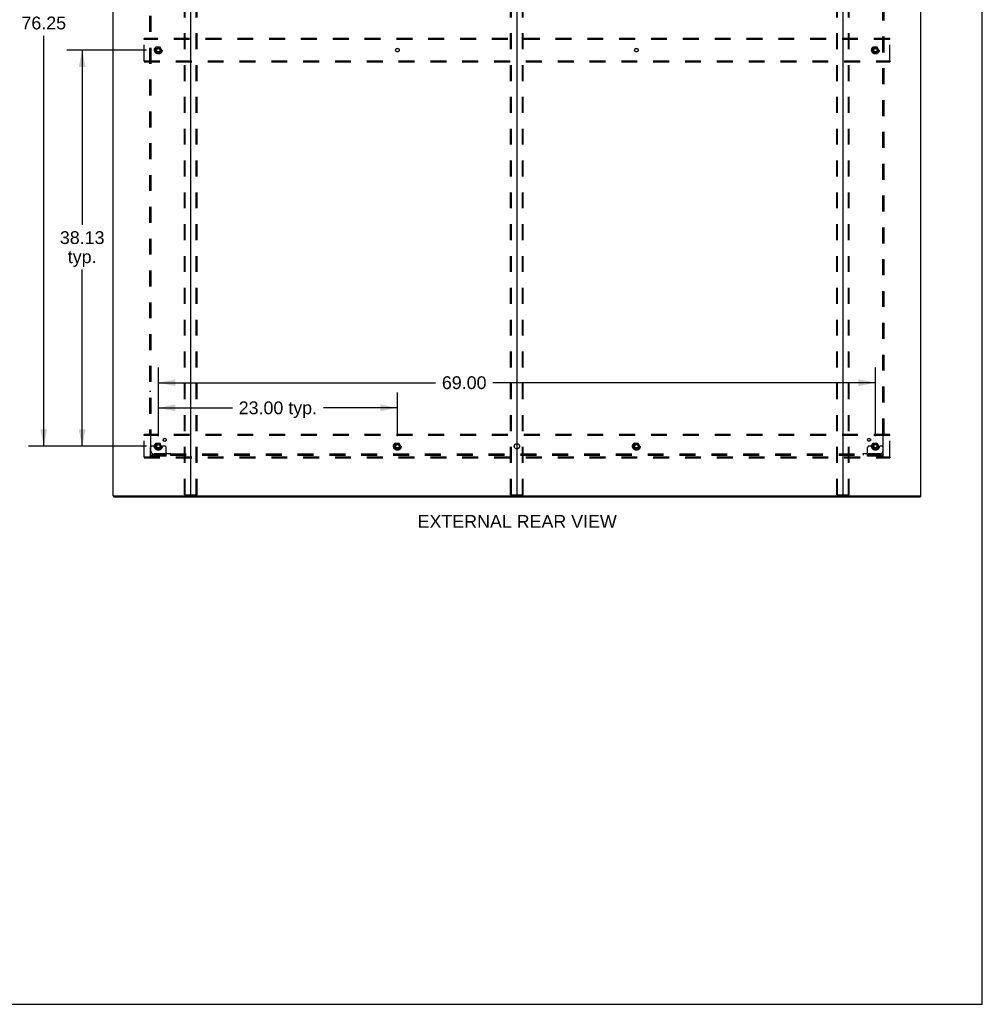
# Model space of a CAD drawing. Header units: inches. Extents: x 0 to 278, y 0 to 180.
# Tile 79 of 84: x 186 to 278, y 0 to 95. Entities that reach past the tile are written whole.
import ezdxf

# ---------------------------------------------------------------- set-up
doc = ezdxf.new("R2010")
doc.units = ezdxf.units.IN
doc.header["$LTSCALE"] = 15.310625
doc.header["$MEASUREMENT"] = 0
doc.linetypes.add('DOT', pattern=[0.2, 0.1, -0.1])
doc.linetypes.add('HIDDEN', pattern=[0.2, 0.1, -0.1])
doc.layers.get('0').update_dxf_attribs({"linetype": 'CONTINUOUS'})
for name, color, linetype in [('DEFAULT_2', 8, 'HIDDEN'), ('DIMENSIONS', 7, 'CONTINUOUS'), ('SUBPANEL', 7, 'CONTINUOUS')]:
    doc.layers.add(name, color=color, linetype=linetype)
doc.styles.get("Standard").update_dxf_attribs({"font": 'arial.ttf'})
doc.dimstyles.new('DIMSTYLE_1', dxfattribs={"dimtxt": 1.228125, "dimasz": 1.6375, "dimexe": 0.09, "dimexo": 0.07, "dimgap": 0.0375, "dimtad": 0, "dimtih": 1, "dimtoh": 1, "dimzin": 4, "dimdsep": 46, "dimtxsty": 'Standard', "dimblk": '_FILLED', "dimblk1": '_FILLED', "dimblk2": '_FILLED', "dimcen": 0.09, "dimadec": 3, "dimazin": 1, "dimtfac": 1, "dimtdec": 3, "dimtofl": 0, "dimtmove": 0, "dimatfit": 3, "dimldrblk": '_FILLED', "dimfxl": 0, "dimtolj": 1, "dimtzin": 4, "dimarcsym": 0})

# ---------------------------------------------------------------- blocks, each defined once
blk = doc.blocks.new('_FILLED')
at = {"color": 0, "linetype": 'ByBlock'}
blk.add_solid([(0, 0), (-1, 0.2), (-1, -0.2)], dxfattribs=at)
blk = doc.blocks.new('*D2')
at = {"layer": 'DIMENSIONS', "color": 2, "linetype": 'Continuous'}
for p, q in [((199.094, 54.682), (199.094, 58.876)), ((222.094, 54.682), (222.094, 58.876)), ((199.094, 57.402), (206.216, 57.402)), ((222.094, 57.402), (214.972, 57.402))]:
    blk.add_line(p, q, dxfattribs=at)
at = {"layer": 'DIMENSIONS', "color": 2, "linetype": 'Continuous', "xscale": 1.6375, "yscale": 1.6375, "zscale": 1.6375, "rotation": 180}
blk.add_blockref('_FILLED', (199.094, 57.402), dxfattribs=at)
at = {"layer": 'DIMENSIONS', "color": 2, "linetype": 'Continuous', "xscale": 1.6375, "yscale": 1.6375, "zscale": 1.6375}
blk.add_blockref('_FILLED', (222.094, 57.402), dxfattribs=at)
at = {"layer": 'DIMENSIONS', "color": 2, "linetype": 'Continuous', "insert": (210.594, 58.016), "char_height": 1.2281, "width": 7.52854, "attachment_point": 2, "line_spacing_factor": 0.9}
blk.add_mtext('23.00 typ.', dxfattribs=at)
blk = doc.blocks.new('*D3')
at = {"layer": 'DIMENSIONS', "color": 2, "linetype": 'Continuous'}
for p, q in [((197.948, 129.951), (186.595, 129.951)), ((188.069, 129.951), (188.069, 95.662)), ((188.069, 53.701), (188.069, 93.206)), ((197.948, 53.701), (186.595, 53.701))]:
    blk.add_line(p, q, dxfattribs=at)
at = {"layer": 'DIMENSIONS', "color": 2, "linetype": 'Continuous', "xscale": 1.6375, "yscale": 1.6375, "zscale": 1.6375}
for p, rotation in [((188.069, 129.951), 90), ((188.069, 53.701), 270)]:
    blk.add_blockref('_FILLED', p, dxfattribs=dict(at, rotation=rotation))
at = {"layer": 'DIMENSIONS', "color": 2, "linetype": 'Continuous', "insert": (188.069, 95.048), "char_height": 1.2281, "width": 4.29159, "attachment_point": 2, "line_spacing_factor": 0.9}
blk.add_mtext('76.25', dxfattribs=at)
blk = doc.blocks.new('*D4')
at = {"layer": 'DIMENSIONS', "color": 2, "linetype": 'Continuous'}
for p, q in [((199.094, 54.682), (199.094, 61.295)), ((268.094, 54.682), (268.094, 61.295)), ((199.094, 59.821), (225.764, 59.821)), ((268.094, 59.821), (231.283, 59.821))]:
    blk.add_line(p, q, dxfattribs=at)
at = {"layer": 'DIMENSIONS', "color": 2, "linetype": 'Continuous', "xscale": 1.6375, "yscale": 1.6375, "zscale": 1.6375, "rotation": 180}
blk.add_blockref('_FILLED', (199.094, 59.821), dxfattribs=at)
at = {"layer": 'DIMENSIONS', "color": 2, "linetype": 'Continuous', "xscale": 1.6375, "yscale": 1.6375, "zscale": 1.6375}
blk.add_blockref('_FILLED', (268.094, 59.821), dxfattribs=at)
at = {"layer": 'DIMENSIONS', "color": 2, "linetype": 'Continuous', "insert": (228.523, 60.435), "char_height": 1.2281, "width": 4.29159, "attachment_point": 2, "line_spacing_factor": 0.9}
blk.add_mtext('69.00', dxfattribs=at)
blk = doc.blocks.new('*D5')
at = {"layer": 'DIMENSIONS', "color": 2, "linetype": 'Continuous'}
for p, q in [((197.948, 91.826), (190.291, 91.826)), ((191.765, 91.826), (191.765, 75.009)), ((191.765, 53.701), (191.765, 70.711)), ((197.948, 53.701), (190.291, 53.701))]:
    blk.add_line(p, q, dxfattribs=at)
at = {"layer": 'DIMENSIONS', "color": 2, "linetype": 'Continuous', "xscale": 1.6375, "yscale": 1.6375, "zscale": 1.6375}
for p, rotation in [((191.765, 91.826), 90), ((191.765, 53.701), 270)]:
    blk.add_blockref('_FILLED', p, dxfattribs=dict(at, rotation=rotation))
at = {"layer": 'DIMENSIONS', "color": 2, "linetype": 'Continuous', "insert": (191.765, 74.395), "char_height": 1.2281, "width": 4.29159, "attachment_point": 2, "line_spacing_factor": 0.9}
blk.add_mtext('38.13\\Ptyp.', dxfattribs=at)

msp = doc.modelspace()

# ---------------------------------------------------------------- linework, layer by layer
at = {"color": 7, "linetype": 'Continuous'}
for p, q in [((278.375, 0), (278.375, 180.125)), ((233.594, 134.682), (233.594, 48.97)), ((194.771, 48.93), (194.771, 48.826)), ((194.78, 48.93), (194.809, 48.93)), ((202.179, 48.93), (265.009, 48.93)), ((272.379, 48.93), (272.408, 48.93)), ((272.417, 48.93), (272.417, 48.826)), ((0, 0), (278.375, 0))]:
    msp.add_line(p, q, dxfattribs=at)
at = {"color": 3, "linetype": 'Continuous'}
for p, q in [((194.719, 134.722), (194.719, 48.93)), ((202.219, 48.97), (202.219, 134.682)), ((264.969, 134.682), (264.969, 48.97)), ((272.469, 48.93), (272.469, 134.722)), ((194.78, 48.93), (194.719, 48.93)), ((194.771, 48.826), (272.417, 48.826)), ((194.809, 48.93), (202.179, 48.93)), ((265.009, 48.93), (272.379, 48.93)), ((272.408, 48.93), (272.469, 48.93))]:
    msp.add_line(p, q, dxfattribs=at)
for centre, start, end in [((202.179, 48.97), 270, 360), ((265.009, 48.97), 180, 270)]:
    msp.add_arc(centre, 0.04, start, end, dxfattribs=at)
at = {"color": 7, "linetype": 'Continuous'}
for centre, start, end in [((202.259, 48.97), 180, 270), ((233.554, 48.97), 270, 360), ((233.634, 48.97), 180, 270), ((264.929, 48.97), 270, 360)]:
    msp.add_arc(centre, 0.04, start, end, dxfattribs=at)
at = {"layer": 'DEFAULT_2', "color": 8, "linetype": 'HIDDEN'}
for p, q in [((201.615, 49.043), (201.615, 134.608)), ((201.689, 49.043), (201.689, 134.608)), ((202.749, 49.043), (202.749, 134.608)), ((202.823, 49.043), (202.823, 134.608)), ((232.99, 49.043), (232.99, 134.608)), ((233.064, 49.043), (233.064, 134.608)), ((234.124, 49.043), (234.124, 134.608)), ((234.198, 49.043), (234.198, 134.608)), ((264.365, 49.043), (264.365, 134.608)), ((264.439, 49.043), (264.439, 134.608)), ((265.499, 49.043), (265.499, 134.608)), ((265.573, 49.043), (265.573, 134.608)), ((197.719, 92.847), (197.719, 92.951)), ((269.469, 92.951), (197.719, 92.951)), ((269.469, 92.847), (269.469, 92.951)), ((197.719, 90.805), (197.719, 92.847)), ((269.469, 92.847), (197.719, 92.847)), ((198.931, 92.098), (198.776, 91.831)), ((199.248, 92.103), (198.939, 92.103)), ((199.411, 91.831), (199.257, 92.098)), ((267.931, 92.098), (267.776, 91.831)), ((268.248, 92.103), (267.939, 92.103)), ((268.411, 91.831), (268.257, 92.098)), ((269.469, 90.805), (269.469, 92.847)), ((198.776, 91.821), (198.931, 91.553)), ((199.248, 91.548), (198.939, 91.548)), ((199.257, 91.553), (199.411, 91.821)), ((267.776, 91.821), (267.931, 91.553)), ((268.248, 91.548), (267.939, 91.548)), ((268.257, 91.553), (268.411, 91.821)), ((197.719, 90.805), (197.719, 90.701)), ((197.719, 90.805), (269.469, 90.805)), ((197.719, 90.701), (269.469, 90.701)), ((269.469, 90.805), (269.469, 90.701)), ((197.719, 54.722), (197.719, 54.826)), ((269.469, 54.826), (197.719, 54.826)), ((197.719, 52.68), (197.719, 54.722)), ((269.469, 54.722), (197.719, 54.722)), ((269.469, 54.722), (269.469, 54.826)), ((269.469, 52.68), (269.469, 54.722)), ((198.344, 52.753), (198.344, 53.576)), ((198.558, 53.701), (198.469, 53.701)), ((198.68, 53.701), (198.558, 53.701)), ((198.919, 53.701), (198.68, 53.701)), ((198.931, 53.973), (198.776, 53.706)), ((198.776, 53.696), (198.931, 53.428)), ((199.248, 53.978), (198.939, 53.978)), ((199.248, 53.423), (198.939, 53.423)), ((199.411, 53.706), (199.257, 53.973)), ((199.257, 53.428), (199.411, 53.696)), ((199.269, 53.701), (199.508, 53.701)), ((199.63, 53.701), (199.508, 53.701)), ((199.719, 53.701), (199.63, 53.701)), ((199.844, 52.753), (199.844, 53.576)), ((221.931, 53.973), (221.776, 53.706)), ((221.776, 53.696), (221.931, 53.428)), ((222.248, 53.978), (221.939, 53.978)), ((222.248, 53.423), (221.939, 53.423)), ((222.411, 53.706), (222.257, 53.973)), ((222.257, 53.428), (222.411, 53.696)), ((244.931, 53.973), (244.776, 53.706)), ((244.776, 53.696), (244.931, 53.428)), ((245.248, 53.978), (244.939, 53.978)), ((245.248, 53.423), (244.939, 53.423)), ((245.411, 53.706), (245.257, 53.973)), ((245.257, 53.428), (245.411, 53.696)), ((267.344, 52.753), (267.344, 53.576)), ((267.558, 53.701), (267.469, 53.701)), ((267.68, 53.701), (267.558, 53.701)), ((267.919, 53.701), (267.68, 53.701)), ((267.931, 53.973), (267.776, 53.706)), ((267.776, 53.696), (267.931, 53.428)), ((268.248, 53.978), (267.939, 53.978)), ((268.248, 53.423), (267.939, 53.423)), ((268.411, 53.706), (268.257, 53.973)), ((268.257, 53.428), (268.411, 53.696)), ((268.269, 53.701), (268.508, 53.701)), ((268.63, 53.701), (268.508, 53.701)), ((268.719, 53.701), (268.63, 53.701)), ((268.844, 52.753), (268.844, 53.576)), ((197.719, 52.68), (269.469, 52.68)), ((197.719, 52.68), (197.719, 52.576)), ((197.719, 52.576), (269.469, 52.576)), ((199.844, 52.857), (198.344, 52.857)), ((199.844, 52.753), (198.344, 52.753)), ((198.591, 52.753), (198.591, 52.857)), ((198.847, 52.753), (198.847, 52.857)), ((199.341, 52.753), (199.341, 52.857)), ((199.597, 52.753), (199.597, 52.857)), ((268.844, 52.857), (267.344, 52.857)), ((268.844, 52.753), (267.344, 52.753)), ((267.591, 52.753), (267.591, 52.857)), ((267.847, 52.753), (267.847, 52.857)), ((268.341, 52.753), (268.341, 52.857)), ((268.597, 52.753), (268.597, 52.857)), ((269.469, 52.68), (269.469, 52.576)), ((201.636, 49.013), (202.802, 49.013)), ((233.011, 49.013), (234.177, 49.013)), ((264.386, 49.013), (265.552, 49.013))]:
    msp.add_line(p, q, dxfattribs=at)
for points in [[(201.636, 49.013), (201.631, 49.014), (201.626, 49.017), (201.621, 49.022), (201.618, 49.028), (201.616, 49.035), (201.615, 49.043)], [(201.689, 49.043), (201.689, 49.035), (201.691, 49.028), (201.695, 49.022), (201.699, 49.017), (201.704, 49.014), (201.71, 49.013)], [(202.728, 49.013), (202.734, 49.014), (202.739, 49.017), (202.743, 49.022), (202.746, 49.028), (202.748, 49.035), (202.749, 49.043)], [(202.823, 49.043), (202.822, 49.035), (202.82, 49.028), (202.817, 49.022), (202.812, 49.017), (202.807, 49.014), (202.802, 49.013)], [(233.011, 49.013), (233.006, 49.014), (233.001, 49.017), (232.996, 49.022), (232.993, 49.028), (232.991, 49.035), (232.99, 49.043)], [(233.064, 49.043), (233.064, 49.035), (233.066, 49.028), (233.07, 49.022), (233.074, 49.017), (233.079, 49.014), (233.085, 49.013)], [(234.103, 49.013), (234.109, 49.014), (234.114, 49.017), (234.118, 49.022), (234.121, 49.028), (234.123, 49.035), (234.124, 49.043)], [(234.198, 49.043), (234.197, 49.035), (234.195, 49.028), (234.192, 49.022), (234.187, 49.017), (234.182, 49.014), (234.177, 49.013)], [(264.386, 49.013), (264.381, 49.014), (264.376, 49.017), (264.371, 49.022), (264.368, 49.028), (264.366, 49.035), (264.365, 49.043)], [(264.439, 49.043), (264.439, 49.035), (264.441, 49.028), (264.445, 49.022), (264.449, 49.017), (264.454, 49.014), (264.46, 49.013)], [(265.478, 49.013), (265.484, 49.014), (265.489, 49.017), (265.493, 49.022), (265.496, 49.028), (265.498, 49.035), (265.499, 49.043)], [(265.573, 49.043), (265.572, 49.035), (265.57, 49.028), (265.567, 49.022), (265.562, 49.017), (265.557, 49.014), (265.552, 49.013)]]:
    msp.add_lwpolyline(points, dxfattribs=at)
for centre, radius in [((199.094, 91.826), 0.372), ((199.094, 91.826), 0.356), ((199.094, 91.826), 0.312), ((199.094, 91.826), 0.204), ((199.094, 91.826), 0.188), ((199.094, 91.826), 0.183), ((199.094, 91.826), 0.165), ((268.094, 91.826), 0.372), ((268.094, 91.826), 0.356), ((268.094, 91.826), 0.312), ((268.094, 91.826), 0.204), ((268.094, 91.826), 0.188), ((268.094, 91.826), 0.183), ((268.094, 91.826), 0.165), ((199.094, 53.701), 0.372), ((199.094, 53.701), 0.356), ((199.094, 53.701), 0.312), ((222.094, 53.701), 0.372), ((222.094, 53.701), 0.356), ((222.094, 53.701), 0.312), ((245.094, 53.701), 0.372), ((245.094, 53.701), 0.356), ((245.094, 53.701), 0.312), ((268.094, 53.701), 0.372), ((268.094, 53.701), 0.356), ((268.094, 53.701), 0.312), ((199.094, 53.701), 0.204), ((199.094, 53.701), 0.188), ((199.094, 53.701), 0.183), ((199.094, 53.701), 0.165), ((222.094, 53.701), 0.204), ((222.094, 53.701), 0.188), ((222.094, 53.701), 0.183), ((222.094, 53.701), 0.165), ((245.094, 53.701), 0.204), ((245.094, 53.701), 0.188), ((245.094, 53.701), 0.183), ((245.094, 53.701), 0.165), ((268.094, 53.701), 0.204), ((268.094, 53.701), 0.188), ((268.094, 53.701), 0.183), ((268.094, 53.701), 0.165)]:
    msp.add_circle(centre, radius, dxfattribs=at)
at = {"layer": 'DEFAULT_2', "color": 8, "linetype": 'DOT'}
for centre in [(199.094, 91.826), (222.094, 91.826), (245.094, 91.826), (268.094, 91.826), (199.094, 53.701), (222.094, 53.701), (245.094, 53.701), (268.094, 53.701)]:
    msp.add_circle(centre, 0.17, dxfattribs=at)
at = {"layer": 'DEFAULT_2', "color": 8, "linetype": 'HIDDEN'}
for centre, radius, start, end in [((198.939, 92.093), 0.01, 90.01235, 149.98915), ((199.248, 92.093), 0.01, 30.01204, 89.98872), ((267.939, 92.093), 0.01, 90.01235, 149.98915), ((268.248, 92.093), 0.01, 30.01204, 89.98872), ((198.785, 91.826), 0.01, 150.01268, 209.98829), ((198.939, 91.558), 0.01, 210.01204, 269.98872), ((199.248, 91.558), 0.01, 270.01235, 329.98915), ((199.403, 91.826), 0.01, 330.01268, 29.98829), ((267.785, 91.826), 0.01, 150.01268, 209.98829), ((267.939, 91.558), 0.01, 210.01204, 269.98872), ((268.248, 91.558), 0.01, 270.01235, 329.98915), ((268.403, 91.826), 0.01, 330.01268, 29.98829), ((198.469, 53.576), 0.125, 90, 180), ((198.785, 53.701), 0.01, 150.01268, 209.98829), ((199.094, 53.701), 0.175, 180, 360), ((198.939, 53.968), 0.01, 90.01235, 149.98915), ((198.939, 53.433), 0.01, 210.01204, 269.98872), ((199.248, 53.968), 0.01, 30.01204, 89.98872), ((199.248, 53.433), 0.01, 270.01235, 329.98915), ((199.403, 53.701), 0.01, 330.01268, 29.98829), ((199.719, 53.576), 0.125, 0, 90), ((221.785, 53.701), 0.01, 150.01268, 209.98829), ((221.939, 53.968), 0.01, 90.01235, 149.98915), ((221.939, 53.433), 0.01, 210.01204, 269.98872), ((222.248, 53.968), 0.01, 30.01204, 89.98872), ((222.248, 53.433), 0.01, 270.01235, 329.98915), ((222.403, 53.701), 0.01, 330.01268, 29.98829), ((244.785, 53.701), 0.01, 150.01268, 209.98829), ((244.939, 53.968), 0.01, 90.01235, 149.98915), ((244.939, 53.433), 0.01, 210.01204, 269.98872), ((245.248, 53.968), 0.01, 30.01204, 89.98872), ((245.248, 53.433), 0.01, 270.01235, 329.98915), ((245.403, 53.701), 0.01, 330.01268, 29.98829), ((267.469, 53.576), 0.125, 90, 180), ((267.785, 53.701), 0.01, 150.01268, 209.98829), ((268.094, 53.701), 0.175, 180, 360), ((267.939, 53.968), 0.01, 90.01235, 149.98915), ((267.939, 53.433), 0.01, 210.01204, 269.98872), ((268.248, 53.968), 0.01, 30.01204, 89.98872), ((268.248, 53.433), 0.01, 270.01235, 329.98915), ((268.403, 53.701), 0.01, 330.01268, 29.98829), ((268.719, 53.576), 0.125, 0, 90)]:
    msp.add_arc(centre, radius, start, end, dxfattribs=at)
at = {"layer": 'SUBPANEL', "color": 8, "linetype": 'HIDDEN'}
for p, q in [((198.25, 128.794), (198.25, 54.857)), ((198.375, 128.794), (198.375, 54.857)), ((268.813, 54.857), (268.813, 128.794)), ((268.938, 54.857), (268.938, 128.794)), ((198.375, 58.982), (198.25, 58.982)), ((268.813, 58.982), (268.938, 58.982)), ((198.25, 54.857), (198.416, 54.857)), ((198.356, 54.84), (198.364, 54.833)), ((198.375, 53.232), (198.375, 54.822)), ((268.772, 54.857), (268.938, 54.857)), ((268.813, 54.822), (268.813, 53.232)), ((200.215, 52.982), (198.625, 52.982)), ((200.25, 52.857), (200.25, 53.023)), ((200.25, 52.982), (266.938, 52.982)), ((200.25, 52.857), (266.938, 52.857)), ((204.375, 52.982), (204.375, 52.857)), ((262.813, 52.982), (262.813, 52.857)), ((266.938, 52.857), (266.938, 53.023)), ((266.955, 52.963), (266.962, 52.97)), ((268.563, 52.982), (266.973, 52.982))]:
    msp.add_line(p, q, dxfattribs=at)
for points in [[(198.337, 54.857), (198.339, 54.855), (198.341, 54.853), (198.344, 54.852), (198.346, 54.85), (198.348, 54.848), (198.35, 54.847), (198.351, 54.845), (198.353, 54.843), (198.355, 54.842), (198.356, 54.84)], [(198.364, 54.833), (198.366, 54.831), (198.368, 54.829), (198.37, 54.827), (198.372, 54.825), (198.373, 54.823), (198.375, 54.822)], [(198.389, 54.831), (198.386, 54.83), (198.384, 54.828), (198.381, 54.826), (198.379, 54.825), (198.377, 54.823), (198.375, 54.822)], [(198.416, 54.857), (198.415, 54.855), (198.414, 54.853), (198.413, 54.851), (198.412, 54.85), (198.411, 54.848), (198.41, 54.846), (198.408, 54.845), (198.406, 54.843), (198.405, 54.841), (198.403, 54.84), (198.401, 54.839), (198.399, 54.837), (198.396, 54.836), (198.394, 54.834), (198.389, 54.831)], [(268.772, 54.857), (268.773, 54.855), (268.773, 54.853), (268.774, 54.851), (268.775, 54.85), (268.777, 54.848), (268.778, 54.846), (268.78, 54.845), (268.781, 54.843), (268.783, 54.841), (268.785, 54.84), (268.787, 54.839), (268.789, 54.837), (268.792, 54.836), (268.794, 54.834)], [(268.794, 54.834), (268.799, 54.831), (268.802, 54.83), (268.804, 54.828), (268.806, 54.826), (268.809, 54.825), (268.811, 54.823), (268.813, 54.822)], [(268.826, 54.835), (268.824, 54.833), (268.822, 54.831), (268.82, 54.829), (268.818, 54.827), (268.816, 54.825), (268.814, 54.823), (268.813, 54.822)], [(268.851, 54.857), (268.849, 54.855), (268.846, 54.853), (268.844, 54.852), (268.842, 54.85), (268.84, 54.848), (268.838, 54.847), (268.836, 54.845), (268.835, 54.843), (268.833, 54.842), (268.831, 54.84), (268.826, 54.835)], [(200.227, 53.001), (200.224, 52.996), (200.223, 52.993), (200.221, 52.991), (200.22, 52.988), (200.218, 52.986), (200.216, 52.984), (200.215, 52.982)], [(200.228, 52.968), (200.226, 52.97), (200.224, 52.972), (200.222, 52.974), (200.22, 52.976), (200.218, 52.978), (200.216, 52.98), (200.215, 52.982)], [(200.25, 53.023), (200.248, 53.022), (200.246, 53.021), (200.245, 53.02), (200.243, 53.019), (200.241, 53.018), (200.239, 53.017), (200.238, 53.015), (200.236, 53.013), (200.235, 53.011), (200.233, 53.01), (200.232, 53.008), (200.23, 53.005), (200.229, 53.003), (200.227, 53.001)], [(200.25, 52.943), (200.248, 52.946), (200.247, 52.948), (200.245, 52.95), (200.243, 52.953), (200.241, 52.955), (200.24, 52.956), (200.238, 52.958), (200.236, 52.96), (200.235, 52.962), (200.233, 52.963), (200.228, 52.968)], [(266.938, 53.023), (266.94, 53.022), (266.941, 53.021), (266.943, 53.02), (266.945, 53.019), (266.947, 53.018), (266.948, 53.017), (266.95, 53.015), (266.952, 53.013), (266.953, 53.011), (266.955, 53.01), (266.956, 53.008), (266.958, 53.005), (266.959, 53.003), (266.96, 53.001), (266.963, 52.996)], [(266.938, 52.943), (266.939, 52.946), (266.941, 52.948), (266.943, 52.95), (266.945, 52.953), (266.946, 52.955), (266.948, 52.956), (266.95, 52.958), (266.951, 52.96), (266.953, 52.962), (266.955, 52.963)], [(266.962, 52.97), (266.964, 52.972), (266.966, 52.974), (266.968, 52.976), (266.97, 52.978), (266.971, 52.98), (266.973, 52.982)], [(266.963, 52.996), (266.965, 52.993), (266.967, 52.991), (266.968, 52.988), (266.97, 52.986), (266.971, 52.984), (266.973, 52.982)]]:
    msp.add_lwpolyline(points, dxfattribs=at)
for centre, radius in [((199.094, 91.826), 0.25), ((268.094, 91.826), 0.25), ((199.713, 54.319), 0.141), ((267.475, 54.319), 0.141), ((199.094, 53.701), 0.25), ((222.094, 53.701), 0.25), ((233.594, 53.701), 0.25), ((245.094, 53.701), 0.25), ((268.094, 53.701), 0.25)]:
    msp.add_circle(centre, radius, dxfattribs=at)
for centre, start, end in [((198.625, 53.232), 180, 270), ((268.563, 53.232), 270, 360)]:
    msp.add_arc(centre, 0.25, start, end, dxfattribs=at)

# ---------------------------------------------------------------- texts
at = {"layer": 'DIMENSIONS', "color": 2, "linetype": 'Continuous', "insert": (233.623, 47.083), "char_height": 1.22812, "width": 19.1204, "attachment_point": 2, "line_spacing_factor": 0.9}
msp.add_mtext('EXTERNAL REAR VIEW', dxfattribs=at)

# ---------------------------------------------------------------- dimensions: what is measured, and where the dimension line sits
at = {"layer": 'DIMENSIONS', "color": 2, "linetype": 'Continuous'}
dim = msp.add_linear_dim(base=(188.069, 129.951), p1=(198.018, 53.701), p2=(198.018, 129.951), angle=90, dimstyle='DIMSTYLE_1', dxfattribs=at)
dim.commit()
dim.dimension.update_dxf_attribs({"geometry": '*D3', "text_midpoint": (188.073, 94.427), "dimtype": 160})
dim = msp.add_linear_dim(base=(191.764574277, 53.700732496), p1=(198.017647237, 91.825732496), p2=(198.017647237, 53.700732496), angle=270, text='<>\\Ptyp.', dimstyle='DIMSTYLE_1', dxfattribs=at)
dim.commit()
dim.dimension.update_dxf_attribs({"geometry": '*D5', "text_midpoint": (191.764574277, 72.860100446), "dimtype": 160})
dim = msp.add_linear_dim(base=(268.094, 59.821), p1=(199.094, 54.612), p2=(268.094, 54.612), dimstyle='DIMSTYLE_1', dxfattribs=at)
dim.commit()
dim.dimension.update_dxf_attribs({"geometry": '*D4', "text_midpoint": (228.514, 59.814), "dimtype": 160})
dim = msp.add_linear_dim(base=(222.094, 57.402), p1=(199.094, 54.612), p2=(222.094, 54.612), text='<> typ.', dimstyle='DIMSTYLE_1', dxfattribs=at)
dim.commit()
dim.dimension.update_dxf_attribs({"geometry": '*D2', "text_midpoint": (210.594, 57.402), "dimtype": 160})

doc.saveas('drawing.dxf')
